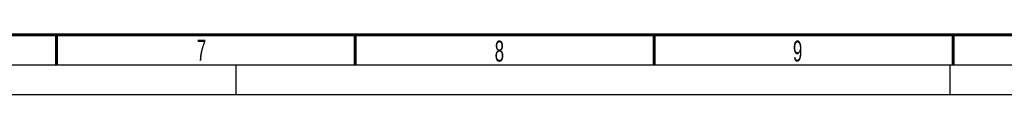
# Model space of a CAD drawing. Header units: millimetres. Extents: x 0 to 1189, y 0 to 841.
# Tile 2 of 67: x 293 to 458, y 0 to 10. Entities that reach past the tile are written whole.
import ezdxf

# ---------------------------------------------------------------- set-up
doc = ezdxf.new("R2010")
doc.units = ezdxf.units.MM
doc.header["$LTSCALE"] = 65.395
doc.linetypes.add('DASHED', pattern=[0.2, 0.1, -0.1])
doc.layers.get('0').update_dxf_attribs({"linetype": 'CONTINUOUS'})
doc.styles.add('TEXTSTYLE_2', font='txt', dxfattribs={"width": 0.6})

msp = doc.modelspace()

# ---------------------------------------------------------------- linework, layer by layer
at = {"color": 2, "linetype": 'CONTINUOUS'}
msp.add_line((15, 5), (1184, 5), dxfattribs=at)
at = {"color": 7, "linetype": 'DASHED'}
for p, q in [((329.5, 5), (329.5, 0)), ((449, 0), (449, 5))]:
    msp.add_line(p, q, dxfattribs=at)
at = {"color": 7, "linetype": 'CONTINUOUS'}
msp.add_line((0, 0), (1189, 0), dxfattribs=at)
at = {"color": 7, "linetype": 'CONTINUOUS', "const_width": 0.5}
for points in [[(20, 10), (1179, 10)], [(299.5, 5), (299.5, 10)], [(349.5, 5), (349.5, 10)], [(399.5, 5), (399.5, 10)], [(449.5, 5), (449.5, 10)]]:
    msp.add_lwpolyline(points, dxfattribs=at)

# ---------------------------------------------------------------- texts
at = {"color": 5, "linetype": 'CONTINUOUS', "char_height": 3.5, "width": 2.1, "attachment_point": 1, "line_spacing_factor": 0.9, "style": 'TEXTSTYLE_2'}
for s, insert in [('7', (322.9849, 9.1838)), ('8', (372.8183, 9.029)), ('9', (422.7016, 9.0377))]:
    msp.add_mtext(s, dxfattribs=dict(at, insert=insert))

doc.saveas('drawing.dxf')
